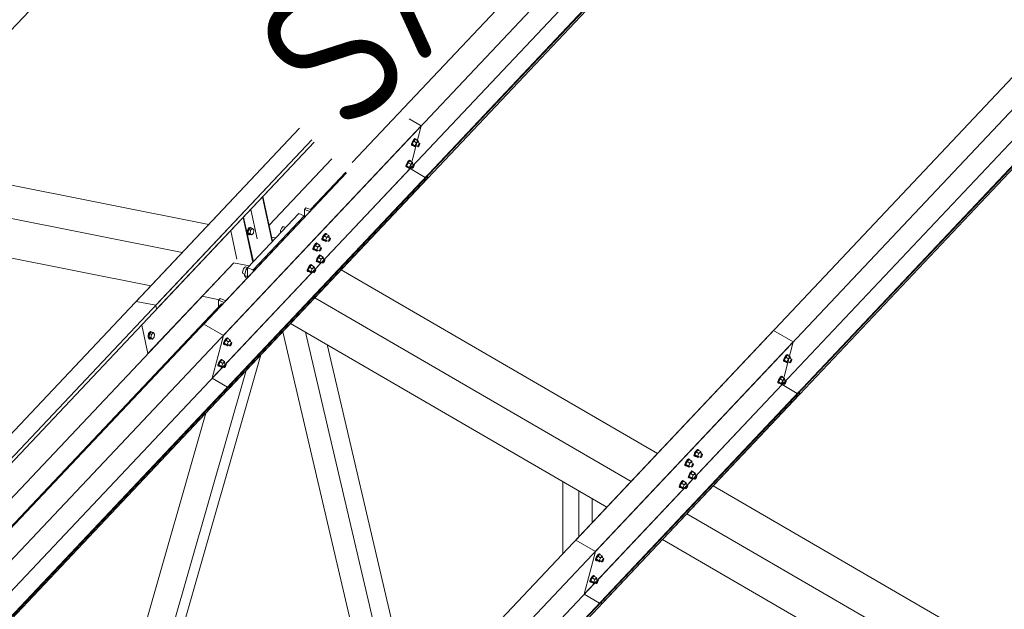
# Model space of a CAD drawing. Header units: millimetres. Extents: x -681 to 506, y -45 to 794.
# Tile 209 of 256: x -176 to -141, y 662 to 683. Entities that reach past the tile are written whole.
import ezdxf

# ---------------------------------------------------------------- set-up
doc = ezdxf.new("R2010")
doc.units = ezdxf.units.MM
doc.header["$LTSCALE"] = 0.6
doc.linetypes.add('XKITLINE00', pattern=[0])
for name, color, linetype, lineweight in [('Bolt', 7, 'Continuous', 0), ('Part', 2, 'Continuous', 0), ('PartMark', 3, 'Continuous', 0)]:
    doc.layers.add(name, color=color, linetype=linetype, lineweight=lineweight)
doc.styles.add('ISOCPEUR', font='ISOCPEUR.TTF')

msp = doc.modelspace()

# ---------------------------------------------------------------- linework, layer by layer
at = {"layer": 'Bolt', "color": 3, "linetype": 'XKITLINE00', "lineweight": 0}
for p, q in [((-161.819, 678.17), (-161.816, 678.205)), ((-161.795, 678.26), (-161.816, 678.205)), ((-161.761, 678.32), (-161.795, 678.26)), ((-161.793, 678.192), (-161.772, 678.247)), ((-161.736, 678.303), (-161.787, 678.198)), ((-161.694, 678.144), (-161.787, 678.198)), ((-161.787, 678.198), (-161.774, 678.16)), ((-161.772, 678.247), (-161.738, 678.307)), ((-161.723, 678.369), (-161.761, 678.32)), ((-161.738, 678.307), (-161.7, 678.356)), ((-161.673, 678.37), (-161.736, 678.303)), ((-161.643, 678.249), (-161.736, 678.303)), ((-161.692, 678.394), (-161.723, 678.369)), ((-161.7, 678.356), (-161.668, 678.38)), ((-161.694, 678.144), (-161.643, 678.249)), ((-161.675, 678.387), (-161.692, 678.394)), ((-161.675, 678.387), (-161.652, 678.374)), ((-161.673, 678.37), (-161.58, 678.316)), ((-161.668, 678.38), (-161.652, 678.374)), ((-161.652, 678.374), (-161.653, 678.358)), ((-161.58, 678.316), (-161.643, 678.249)), ((-161.595, 678.265), (-161.52, 678.222)), ((-161.567, 678.278), (-161.58, 678.316)), ((-161.578, 678.256), (-161.567, 678.278)), ((-161.563, 678.189), (-161.544, 678.213)), ((-161.544, 678.213), (-161.529, 678.225)), ((-161.522, 678.204), (-161.532, 678.177)), ((-161.529, 678.225), (-161.52, 678.222)), ((-161.52, 678.222), (-161.522, 678.204)), ((-161.819, 678.17), (-161.795, 678.156)), ((-161.795, 678.156), (-161.793, 678.192)), ((-161.779, 678.15), (-161.795, 678.156)), ((-161.769, 678.157), (-161.779, 678.15)), ((-161.774, 678.16), (-161.681, 678.106)), ((-161.694, 678.144), (-161.681, 678.106)), ((-161.681, 678.106), (-161.645, 678.144)), ((-161.667, 678.157), (-161.592, 678.113)), ((-161.592, 678.113), (-161.591, 678.131)), ((-161.584, 678.11), (-161.592, 678.113)), ((-161.591, 678.131), (-161.58, 678.159)), ((-161.568, 678.123), (-161.584, 678.11)), ((-161.58, 678.159), (-161.563, 678.189)), ((-161.549, 678.147), (-161.568, 678.123)), ((-161.532, 678.177), (-161.549, 678.147)), ((-161.958, 677.565), (-161.992, 677.505)), ((-161.934, 677.548), (-161.984, 677.442)), ((-161.969, 677.491), (-161.935, 677.551)), ((-161.921, 677.614), (-161.958, 677.565)), ((-161.935, 677.551), (-161.897, 677.6)), ((-161.871, 677.615), (-161.934, 677.548)), ((-161.841, 677.494), (-161.934, 677.548)), ((-161.889, 677.638), (-161.921, 677.614)), ((-161.897, 677.6), (-161.866, 677.625)), ((-161.873, 677.632), (-161.889, 677.638)), ((-161.873, 677.632), (-161.849, 677.618)), ((-161.871, 677.615), (-161.778, 677.561)), ((-161.866, 677.625), (-161.849, 677.618)), ((-161.849, 677.618), (-161.85, 677.603)), ((-161.778, 677.561), (-161.841, 677.494)), ((-161.792, 677.51), (-161.718, 677.467)), ((-161.765, 677.522), (-161.778, 677.561)), ((-161.776, 677.5), (-161.765, 677.522)), ((-162.016, 677.414), (-162.013, 677.45)), ((-162.016, 677.414), (-161.993, 677.401)), ((-161.992, 677.505), (-162.013, 677.45)), ((-161.993, 677.401), (-161.99, 677.436)), ((-161.976, 677.394), (-161.993, 677.401)), ((-161.99, 677.436), (-161.969, 677.491)), ((-161.891, 677.388), (-161.984, 677.442)), ((-161.984, 677.442), (-161.971, 677.404)), ((-161.967, 677.401), (-161.976, 677.394)), ((-161.971, 677.404), (-161.879, 677.35)), ((-161.891, 677.388), (-161.841, 677.494)), ((-161.891, 677.388), (-161.879, 677.35)), ((-161.879, 677.35), (-161.842, 677.389)), ((-161.864, 677.401), (-161.79, 677.358)), ((-161.79, 677.358), (-161.788, 677.376)), ((-161.781, 677.355), (-161.79, 677.358)), ((-161.788, 677.376), (-161.778, 677.403)), ((-161.766, 677.367), (-161.781, 677.355)), ((-161.778, 677.403), (-161.761, 677.433)), ((-161.747, 677.391), (-161.766, 677.367)), ((-161.761, 677.433), (-161.742, 677.458)), ((-161.73, 677.421), (-161.747, 677.391)), ((-161.742, 677.458), (-161.726, 677.47)), ((-161.719, 677.449), (-161.73, 677.421)), ((-161.726, 677.47), (-161.718, 677.467)), ((-161.718, 677.467), (-161.719, 677.449)), ((-167.538, 675.218), (-167.555, 675.151)), ((-167.555, 675.151), (-167.552, 675.086)), ((-167.506, 675.269), (-167.538, 675.218)), ((-167.531, 675.146), (-167.515, 675.213)), ((-167.529, 675.082), (-167.531, 675.146)), ((-167.507, 675.205), (-167.519, 675.092)), ((-167.515, 675.213), (-167.483, 675.264)), ((-167.447, 675.269), (-167.507, 675.205)), ((-167.507, 675.205), (-167.438, 675.191)), ((-167.469, 675.291), (-167.506, 675.269)), ((-167.483, 675.264), (-167.445, 675.286)), ((-167.469, 675.291), (-167.445, 675.286)), ((-167.45, 675.078), (-167.438, 675.191)), ((-167.447, 675.269), (-167.378, 675.255)), ((-167.445, 675.286), (-167.411, 675.273)), ((-167.438, 675.191), (-167.378, 675.255)), ((-167.411, 675.273), (-167.405, 675.26)), ((-167.378, 675.255), (-167.33, 675.205)), ((-167.33, 675.205), (-167.342, 675.091)), ((-166.389, 675.18), (-166.398, 675.119)), ((-166.398, 675.119), (-166.393, 675.097)), ((-166.364, 675.245), (-166.389, 675.18)), ((-166.329, 675.295), (-166.364, 675.245)), ((-166.295, 675.318), (-166.329, 675.295)), ((-166.295, 675.318), (-166.216, 675.287)), ((-166.266, 675.234), (-166.146, 675.361)), ((-166.266, 675.232), (-166.266, 675.234)), ((-166.266, 675.234), (-166.264, 675.234)), ((-166.146, 675.361), (-166.145, 675.361)), ((-167.552, 675.086), (-167.531, 675.042)), ((-167.531, 675.042), (-167.497, 675.029)), ((-167.508, 675.037), (-167.529, 675.082)), ((-167.519, 675.092), (-167.472, 675.042)), ((-167.519, 675.092), (-167.45, 675.078)), ((-167.474, 675.024), (-167.508, 675.037)), ((-167.497, 675.029), (-167.474, 675.024)), ((-167.451, 675.037), (-167.474, 675.024)), ((-167.472, 675.042), (-167.402, 675.028)), ((-167.402, 675.028), (-167.45, 675.078)), ((-167.342, 675.091), (-167.402, 675.028)), ((-164.946, 674.857), (-164.943, 674.893)), ((-164.946, 674.857), (-164.922, 674.844)), ((-164.922, 674.948), (-164.943, 674.893)), ((-164.888, 675.008), (-164.922, 674.948)), ((-164.922, 674.844), (-164.92, 674.879)), ((-164.906, 674.837), (-164.922, 674.844)), ((-164.92, 674.879), (-164.899, 674.934)), ((-164.863, 674.991), (-164.914, 674.886)), ((-164.821, 674.832), (-164.914, 674.886)), ((-164.914, 674.886), (-164.901, 674.847)), ((-164.896, 674.845), (-164.906, 674.837)), ((-164.901, 674.847), (-164.808, 674.793)), ((-164.899, 674.934), (-164.865, 674.994)), ((-164.85, 675.057), (-164.888, 675.008)), ((-164.865, 674.994), (-164.827, 675.043)), ((-164.8, 675.058), (-164.863, 674.991)), ((-164.771, 674.937), (-164.863, 674.991)), ((-164.819, 675.081), (-164.85, 675.057)), ((-164.827, 675.043), (-164.795, 675.068)), ((-164.821, 674.832), (-164.771, 674.937)), ((-164.821, 674.832), (-164.808, 674.793)), ((-164.802, 675.075), (-164.819, 675.081)), ((-164.808, 674.793), (-164.772, 674.832)), ((-164.802, 675.075), (-164.779, 675.061)), ((-164.8, 675.058), (-164.707, 675.004)), ((-164.795, 675.068), (-164.779, 675.061)), ((-164.794, 674.844), (-164.719, 674.801)), ((-164.779, 675.061), (-164.78, 675.046)), ((-164.707, 675.004), (-164.771, 674.937)), ((-164.722, 674.953), (-164.647, 674.91)), ((-164.719, 674.801), (-164.718, 674.819)), ((-164.711, 674.798), (-164.719, 674.801)), ((-164.718, 674.819), (-164.707, 674.846)), ((-164.695, 674.81), (-164.711, 674.798)), ((-164.694, 674.966), (-164.707, 675.004)), ((-164.707, 674.846), (-164.69, 674.876)), ((-164.705, 674.943), (-164.694, 674.966)), ((-164.676, 674.834), (-164.695, 674.81)), ((-164.69, 674.876), (-164.672, 674.901)), ((-164.659, 674.864), (-164.676, 674.834)), ((-164.672, 674.901), (-164.656, 674.913)), ((-164.649, 674.892), (-164.659, 674.864)), ((-164.656, 674.913), (-164.647, 674.91)), ((-164.647, 674.91), (-164.649, 674.892)), ((-165.263, 674.521), (-165.26, 674.557)), ((-165.263, 674.521), (-165.239, 674.508)), ((-165.239, 674.612), (-165.26, 674.557)), ((-165.205, 674.672), (-165.239, 674.612)), ((-165.239, 674.508), (-165.237, 674.543)), ((-165.223, 674.502), (-165.239, 674.508)), ((-165.237, 674.543), (-165.216, 674.599)), ((-165.18, 674.655), (-165.231, 674.55)), ((-165.138, 674.496), (-165.231, 674.55)), ((-165.231, 674.55), (-165.218, 674.511)), ((-165.213, 674.509), (-165.223, 674.502)), ((-165.218, 674.511), (-165.125, 674.457)), ((-165.216, 674.599), (-165.182, 674.659)), ((-165.167, 674.721), (-165.205, 674.672)), ((-165.182, 674.659), (-165.144, 674.707)), ((-165.117, 674.722), (-165.18, 674.655)), ((-165.088, 674.601), (-165.18, 674.655)), ((-165.136, 674.745), (-165.167, 674.721)), ((-165.144, 674.707), (-165.113, 674.732)), ((-165.138, 674.496), (-165.088, 674.601)), ((-165.138, 674.496), (-165.125, 674.457)), ((-165.119, 674.739), (-165.136, 674.745)), ((-165.125, 674.457), (-165.089, 674.496)), ((-165.119, 674.739), (-165.096, 674.725)), ((-165.117, 674.722), (-165.024, 674.668)), ((-165.113, 674.732), (-165.096, 674.725)), ((-165.111, 674.508), (-165.036, 674.465)), ((-165.096, 674.725), (-165.097, 674.71)), ((-165.024, 674.668), (-165.088, 674.601)), ((-165.039, 674.617), (-164.965, 674.574)), ((-165.036, 674.465), (-165.035, 674.483)), ((-165.028, 674.462), (-165.036, 674.465)), ((-165.035, 674.483), (-165.024, 674.511)), ((-165.012, 674.474), (-165.028, 674.462)), ((-165.011, 674.63), (-165.024, 674.668)), ((-165.024, 674.511), (-165.007, 674.541)), ((-165.022, 674.607), (-165.011, 674.63)), ((-164.993, 674.499), (-165.012, 674.474)), ((-165.007, 674.541), (-164.989, 674.565)), ((-164.976, 674.529), (-164.993, 674.499)), ((-164.989, 674.565), (-164.973, 674.577)), ((-164.966, 674.556), (-164.976, 674.529)), ((-164.973, 674.577), (-164.965, 674.574)), ((-164.965, 674.574), (-164.966, 674.556)), ((-165.143, 674.102), (-165.14, 674.137)), ((-165.143, 674.102), (-165.12, 674.088)), ((-165.119, 674.192), (-165.14, 674.137)), ((-165.12, 674.088), (-165.117, 674.124)), ((-165.103, 674.082), (-165.12, 674.088)), ((-165.085, 674.252), (-165.119, 674.192)), ((-165.117, 674.124), (-165.096, 674.179)), ((-165.061, 674.235), (-165.111, 674.13)), ((-165.018, 674.076), (-165.111, 674.13)), ((-165.111, 674.13), (-165.098, 674.092)), ((-165.094, 674.089), (-165.103, 674.082)), ((-165.098, 674.092), (-165.006, 674.038)), ((-165.096, 674.179), (-165.062, 674.239)), ((-165.048, 674.301), (-165.085, 674.252)), ((-165.062, 674.239), (-165.024, 674.288)), ((-164.998, 674.302), (-165.061, 674.235)), ((-164.968, 674.181), (-165.061, 674.235)), ((-165.016, 674.326), (-165.048, 674.301)), ((-165.024, 674.288), (-164.993, 674.312)), ((-165.018, 674.076), (-164.968, 674.181)), ((-165.018, 674.076), (-165.006, 674.038)), ((-165, 674.319), (-165.016, 674.326)), ((-165.006, 674.038), (-164.969, 674.076)), ((-165, 674.319), (-164.976, 674.306)), ((-164.998, 674.302), (-164.905, 674.248)), ((-164.993, 674.312), (-164.976, 674.306)), ((-164.991, 674.089), (-164.917, 674.046)), ((-164.976, 674.306), (-164.977, 674.29)), ((-164.905, 674.248), (-164.968, 674.181)), ((-164.919, 674.197), (-164.845, 674.154)), ((-164.915, 674.063), (-164.905, 674.091)), ((-164.892, 674.21), (-164.905, 674.248)), ((-164.905, 674.091), (-164.888, 674.121)), ((-164.903, 674.188), (-164.892, 674.21)), ((-164.874, 674.079), (-164.893, 674.055)), ((-164.888, 674.121), (-164.869, 674.145)), ((-164.857, 674.109), (-164.874, 674.079)), ((-164.869, 674.145), (-164.853, 674.157)), ((-164.846, 674.137), (-164.857, 674.109)), ((-164.853, 674.157), (-164.845, 674.154)), ((-164.845, 674.154), (-164.846, 674.137)), ((-167.715, 673.776), (-167.724, 673.715)), ((-167.69, 673.84), (-167.715, 673.776)), ((-167.655, 673.891), (-167.69, 673.84)), ((-167.62, 673.913), (-167.655, 673.891)), ((-167.591, 673.83), (-167.651, 673.613)), ((-167.62, 673.913), (-167.541, 673.883)), ((-167.471, 673.957), (-167.591, 673.83)), ((-167.591, 673.83), (-167.544, 673.811)), ((-167.471, 673.957), (-167.47, 673.956)), ((-165.46, 673.766), (-165.458, 673.801)), ((-165.46, 673.766), (-165.437, 673.752)), ((-165.436, 673.857), (-165.458, 673.801)), ((-165.437, 673.752), (-165.434, 673.788)), ((-165.42, 673.746), (-165.437, 673.752)), ((-165.402, 673.917), (-165.436, 673.857)), ((-165.434, 673.788), (-165.413, 673.843)), ((-165.378, 673.899), (-165.428, 673.794)), ((-165.335, 673.74), (-165.428, 673.794)), ((-165.428, 673.794), (-165.415, 673.756)), ((-165.411, 673.753), (-165.42, 673.746)), ((-165.415, 673.756), (-165.323, 673.702)), ((-165.413, 673.843), (-165.379, 673.903)), ((-165.365, 673.965), (-165.402, 673.917)), ((-165.379, 673.903), (-165.341, 673.952)), ((-165.315, 673.966), (-165.378, 673.899)), ((-165.285, 673.846), (-165.378, 673.899)), ((-165.333, 673.99), (-165.365, 673.965)), ((-165.341, 673.952), (-165.31, 673.976)), ((-165.335, 673.74), (-165.285, 673.846)), ((-165.335, 673.74), (-165.323, 673.702)), ((-165.317, 673.983), (-165.333, 673.99)), ((-165.323, 673.702), (-165.286, 673.74)), ((-165.317, 673.983), (-165.293, 673.97)), ((-165.315, 673.966), (-165.222, 673.912)), ((-165.31, 673.976), (-165.293, 673.97)), ((-165.308, 673.753), (-165.234, 673.71)), ((-165.293, 673.97), (-165.294, 673.955)), ((-165.222, 673.912), (-165.285, 673.846)), ((-165.236, 673.862), (-165.162, 673.818)), ((-165.234, 673.71), (-165.232, 673.727)), ((-165.232, 673.727), (-165.222, 673.755)), ((-165.209, 673.874), (-165.222, 673.912)), ((-165.222, 673.755), (-165.205, 673.785)), ((-165.22, 673.852), (-165.209, 673.874)), ((-165.191, 673.743), (-165.21, 673.719)), ((-165.205, 673.785), (-165.186, 673.809)), ((-165.174, 673.773), (-165.191, 673.743)), ((-165.186, 673.809), (-165.17, 673.822)), ((-165.163, 673.801), (-165.174, 673.773)), ((-165.17, 673.822), (-165.162, 673.818)), ((-165.162, 673.818), (-165.163, 673.801)), ((-164.917, 674.046), (-164.915, 674.063)), ((-164.908, 674.042), (-164.917, 674.046)), ((-164.893, 674.055), (-164.908, 674.042)), ((-167.724, 673.715), (-167.715, 673.674)), ((-167.715, 673.674), (-167.69, 673.663)), ((-167.69, 673.663), (-167.689, 673.664)), ((-167.69, 673.663), (-167.642, 673.645)), ((-167.651, 673.613), (-167.591, 673.523)), ((-167.651, 673.613), (-167.544, 673.571)), ((-167.591, 673.523), (-167.567, 673.514)), ((-165.225, 673.706), (-165.234, 673.71)), ((-165.21, 673.719), (-165.225, 673.706)), ((-171.01, 671.575), (-171.026, 671.508)), ((-171.026, 671.508), (-171.024, 671.444)), ((-171.024, 671.444), (-171.003, 671.399)), ((-170.978, 671.626), (-171.01, 671.575)), ((-171.003, 671.504), (-170.987, 671.57)), ((-171.001, 671.439), (-171.003, 671.504)), ((-171.003, 671.399), (-170.969, 671.386)), ((-170.98, 671.394), (-171.001, 671.439)), ((-170.979, 671.563), (-170.991, 671.449)), ((-170.991, 671.449), (-170.944, 671.399)), ((-170.991, 671.449), (-170.922, 671.435)), ((-170.987, 671.57), (-170.955, 671.622)), ((-170.946, 671.381), (-170.98, 671.394)), ((-170.919, 671.626), (-170.979, 671.563)), ((-170.979, 671.563), (-170.91, 671.549)), ((-170.941, 671.648), (-170.978, 671.626)), ((-170.969, 671.386), (-170.946, 671.381)), ((-170.955, 671.622), (-170.917, 671.644)), ((-170.923, 671.395), (-170.946, 671.381)), ((-170.944, 671.399), (-170.874, 671.385)), ((-170.941, 671.648), (-170.917, 671.644)), ((-170.922, 671.435), (-170.91, 671.549)), ((-170.874, 671.385), (-170.922, 671.435)), ((-170.919, 671.626), (-170.85, 671.612)), ((-170.917, 671.644), (-170.883, 671.63)), ((-170.91, 671.549), (-170.85, 671.612)), ((-170.883, 671.63), (-170.877, 671.618)), ((-170.814, 671.448), (-170.874, 671.385)), ((-170.85, 671.612), (-170.802, 671.562)), ((-170.802, 671.562), (-170.814, 671.448)), ((-168.332, 671.36), (-168.366, 671.3)), ((-168.308, 671.343), (-168.358, 671.237)), ((-168.343, 671.286), (-168.309, 671.346)), ((-168.294, 671.408), (-168.332, 671.36)), ((-168.309, 671.346), (-168.271, 671.395)), ((-168.244, 671.41), (-168.308, 671.343)), ((-168.215, 671.289), (-168.308, 671.343)), ((-168.263, 671.433), (-168.294, 671.408)), ((-168.271, 671.395), (-168.24, 671.419)), ((-168.246, 671.427), (-168.263, 671.433)), ((-168.246, 671.427), (-168.223, 671.413)), ((-168.244, 671.41), (-168.151, 671.356)), ((-168.24, 671.419), (-168.223, 671.413)), ((-168.223, 671.413), (-168.224, 671.398)), ((-168.151, 671.356), (-168.215, 671.289)), ((-168.139, 671.317), (-168.151, 671.356)), ((-168.149, 671.295), (-168.139, 671.317)), ((-168.39, 671.209), (-168.387, 671.244)), ((-168.39, 671.209), (-168.366, 671.195)), ((-168.366, 671.3), (-168.387, 671.244)), ((-168.366, 671.195), (-168.364, 671.231)), ((-168.35, 671.189), (-168.366, 671.195)), ((-168.364, 671.231), (-168.343, 671.286)), ((-168.265, 671.183), (-168.358, 671.237)), ((-168.358, 671.237), (-168.345, 671.199)), ((-168.34, 671.196), (-168.35, 671.189)), ((-168.345, 671.199), (-168.252, 671.145)), ((-168.265, 671.183), (-168.215, 671.289)), ((-168.265, 671.183), (-168.252, 671.145)), ((-168.252, 671.145), (-168.216, 671.183)), ((-168.238, 671.196), (-168.163, 671.153)), ((-168.166, 671.305), (-168.092, 671.262)), ((-168.163, 671.153), (-168.162, 671.171)), ((-168.155, 671.15), (-168.163, 671.153)), ((-168.162, 671.171), (-168.151, 671.198)), ((-168.139, 671.162), (-168.155, 671.15)), ((-168.151, 671.198), (-168.134, 671.228)), ((-168.12, 671.186), (-168.139, 671.162)), ((-168.134, 671.228), (-168.116, 671.253)), ((-168.103, 671.216), (-168.12, 671.186)), ((-168.116, 671.253), (-168.1, 671.265)), ((-168.093, 671.244), (-168.103, 671.216)), ((-168.1, 671.265), (-168.092, 671.262)), ((-168.092, 671.262), (-168.093, 671.244)), ((-168.492, 670.653), (-168.529, 670.604)), ((-168.506, 670.591), (-168.468, 670.639)), ((-168.442, 670.654), (-168.505, 670.587)), ((-168.46, 670.677), (-168.492, 670.653)), ((-168.468, 670.639), (-168.437, 670.664)), ((-168.444, 670.671), (-168.46, 670.677)), ((-168.444, 670.671), (-168.42, 670.658)), ((-168.442, 670.654), (-168.349, 670.6)), ((-168.437, 670.664), (-168.42, 670.658)), ((-168.42, 670.658), (-168.422, 670.642)), ((-148.81, 670.618), (-148.808, 670.654)), ((-148.787, 670.709), (-148.808, 670.654)), ((-148.753, 670.769), (-148.787, 670.709)), ((-148.787, 670.605), (-148.785, 670.64)), ((-148.785, 670.64), (-148.764, 670.696)), ((-148.728, 670.752), (-148.779, 670.647)), ((-148.686, 670.593), (-148.779, 670.647)), ((-148.779, 670.647), (-148.766, 670.608)), ((-148.764, 670.696), (-148.73, 670.756)), ((-148.715, 670.818), (-148.753, 670.769)), ((-148.73, 670.756), (-148.692, 670.804)), ((-148.665, 670.819), (-148.728, 670.752)), ((-148.635, 670.698), (-148.728, 670.752)), ((-148.684, 670.842), (-148.715, 670.818)), ((-148.692, 670.804), (-148.66, 670.829)), ((-148.686, 670.593), (-148.635, 670.698)), ((-148.667, 670.836), (-148.684, 670.842)), ((-148.667, 670.836), (-148.644, 670.822)), ((-148.665, 670.819), (-148.572, 670.765)), ((-148.66, 670.829), (-148.644, 670.822)), ((-148.644, 670.822), (-148.645, 670.807)), ((-148.572, 670.765), (-148.635, 670.698)), ((-148.587, 670.714), (-148.512, 670.671)), ((-148.559, 670.727), (-148.572, 670.765)), ((-148.572, 670.607), (-148.555, 670.637)), ((-148.57, 670.704), (-148.559, 670.727)), ((-148.555, 670.637), (-148.536, 670.662)), ((-148.524, 670.626), (-148.541, 670.596)), ((-148.536, 670.662), (-148.521, 670.674)), ((-148.514, 670.653), (-148.524, 670.626)), ((-148.521, 670.674), (-148.512, 670.671)), ((-148.512, 670.671), (-148.514, 670.653)), ((-168.587, 670.453), (-168.585, 670.489)), ((-168.587, 670.453), (-168.564, 670.44)), ((-168.563, 670.544), (-168.585, 670.489)), ((-168.564, 670.44), (-168.561, 670.475)), ((-168.547, 670.434), (-168.564, 670.44)), ((-168.529, 670.604), (-168.563, 670.544)), ((-168.561, 670.475), (-168.54, 670.531)), ((-168.505, 670.587), (-168.555, 670.482)), ((-168.462, 670.428), (-168.555, 670.482)), ((-168.555, 670.482), (-168.543, 670.443)), ((-168.538, 670.441), (-168.547, 670.434)), ((-168.543, 670.443), (-168.45, 670.39)), ((-168.54, 670.531), (-168.506, 670.591)), ((-168.412, 670.533), (-168.505, 670.587)), ((-168.462, 670.428), (-168.412, 670.533)), ((-168.462, 670.428), (-168.45, 670.39)), ((-168.45, 670.39), (-168.413, 670.428)), ((-168.435, 670.44), (-168.361, 670.397)), ((-168.349, 670.6), (-168.412, 670.533)), ((-168.363, 670.549), (-168.289, 670.506)), ((-168.361, 670.397), (-168.36, 670.415)), ((-168.352, 670.394), (-168.361, 670.397)), ((-168.36, 670.415), (-168.349, 670.443)), ((-168.337, 670.406), (-168.352, 670.394)), ((-168.336, 670.562), (-168.349, 670.6)), ((-168.349, 670.443), (-168.332, 670.473)), ((-168.347, 670.54), (-168.336, 670.562)), ((-168.318, 670.431), (-168.337, 670.406)), ((-168.332, 670.473), (-168.313, 670.497)), ((-168.301, 670.461), (-168.318, 670.431)), ((-168.313, 670.497), (-168.297, 670.509)), ((-168.29, 670.488), (-168.301, 670.461)), ((-168.297, 670.509), (-168.289, 670.506)), ((-168.289, 670.506), (-168.29, 670.488)), ((-148.81, 670.618), (-148.787, 670.605)), ((-148.771, 670.598), (-148.787, 670.605)), ((-148.761, 670.606), (-148.771, 670.598)), ((-148.766, 670.608), (-148.673, 670.554)), ((-148.686, 670.593), (-148.673, 670.554)), ((-148.673, 670.554), (-148.637, 670.593)), ((-148.658, 670.605), (-148.584, 670.562)), ((-148.584, 670.562), (-148.583, 670.58)), ((-148.576, 670.559), (-148.584, 670.562)), ((-148.583, 670.58), (-148.572, 670.607)), ((-148.56, 670.571), (-148.576, 670.559)), ((-148.541, 670.596), (-148.56, 670.571)), ((-148.984, 669.953), (-149.005, 669.898)), ((-148.95, 670.013), (-148.984, 669.953)), ((-148.982, 669.885), (-148.961, 669.94)), ((-148.926, 669.996), (-148.976, 669.891)), ((-148.961, 669.94), (-148.927, 670)), ((-148.913, 670.062), (-148.95, 670.013)), ((-148.927, 670), (-148.889, 670.049)), ((-148.863, 670.063), (-148.926, 669.996)), ((-148.833, 669.942), (-148.926, 669.996)), ((-148.881, 670.087), (-148.913, 670.062)), ((-148.889, 670.049), (-148.858, 670.073)), ((-148.883, 669.837), (-148.833, 669.942)), ((-148.864, 670.08), (-148.881, 670.087)), ((-148.864, 670.08), (-148.841, 670.067)), ((-148.863, 670.063), (-148.77, 670.009)), ((-148.858, 670.073), (-148.841, 670.067)), ((-148.841, 670.067), (-148.842, 670.052)), ((-148.77, 670.009), (-148.833, 669.942)), ((-148.784, 669.959), (-148.71, 669.915)), ((-148.757, 669.971), (-148.77, 670.009)), ((-148.768, 669.949), (-148.757, 669.971)), ((-149.008, 669.863), (-149.005, 669.898)), ((-149.008, 669.863), (-148.985, 669.849)), ((-148.985, 669.849), (-148.982, 669.885)), ((-148.968, 669.843), (-148.985, 669.849)), ((-148.883, 669.837), (-148.976, 669.891)), ((-148.976, 669.891), (-148.963, 669.853)), ((-148.959, 669.85), (-148.968, 669.843)), ((-148.963, 669.853), (-148.87, 669.799)), ((-148.883, 669.837), (-148.87, 669.799)), ((-148.87, 669.799), (-148.834, 669.837)), ((-148.856, 669.85), (-148.782, 669.807)), ((-148.782, 669.807), (-148.78, 669.824)), ((-148.773, 669.803), (-148.782, 669.807)), ((-148.78, 669.824), (-148.77, 669.852)), ((-148.758, 669.816), (-148.773, 669.803)), ((-148.77, 669.852), (-148.753, 669.882)), ((-148.739, 669.84), (-148.758, 669.816)), ((-148.753, 669.882), (-148.734, 669.906)), ((-148.722, 669.87), (-148.739, 669.84)), ((-148.734, 669.906), (-148.718, 669.919)), ((-148.711, 669.898), (-148.722, 669.87)), ((-148.718, 669.919), (-148.71, 669.915)), ((-148.71, 669.915), (-148.711, 669.898)), ((-151.811, 667.53), (-151.842, 667.505)), ((-151.794, 667.523), (-151.811, 667.53)), ((-152.128, 667.194), (-152.159, 667.17)), ((-152.111, 667.188), (-152.128, 667.194)), ((-152.111, 667.188), (-152.088, 667.174)), ((-151.938, 667.306), (-151.935, 667.341)), ((-151.938, 667.306), (-151.914, 667.292)), ((-151.914, 667.397), (-151.935, 667.341)), ((-151.88, 667.457), (-151.914, 667.397)), ((-151.914, 667.292), (-151.912, 667.328)), ((-151.898, 667.286), (-151.914, 667.292)), ((-151.912, 667.328), (-151.891, 667.383)), ((-151.855, 667.439), (-151.906, 667.334)), ((-151.813, 667.28), (-151.906, 667.334)), ((-151.906, 667.334), (-151.893, 667.296)), ((-151.888, 667.293), (-151.898, 667.286)), ((-151.893, 667.296), (-151.8, 667.242)), ((-151.891, 667.383), (-151.857, 667.443)), ((-151.842, 667.505), (-151.88, 667.457)), ((-151.857, 667.443), (-151.819, 667.492)), ((-151.792, 667.506), (-151.855, 667.439)), ((-151.762, 667.386), (-151.855, 667.439)), ((-151.819, 667.492), (-151.787, 667.516)), ((-151.813, 667.28), (-151.762, 667.386)), ((-151.813, 667.28), (-151.8, 667.242)), ((-151.8, 667.242), (-151.764, 667.28)), ((-151.794, 667.523), (-151.771, 667.51)), ((-151.792, 667.506), (-151.699, 667.453)), ((-151.787, 667.516), (-151.771, 667.51)), ((-151.786, 667.293), (-151.711, 667.25)), ((-151.771, 667.51), (-151.772, 667.495)), ((-151.699, 667.453), (-151.762, 667.386)), ((-151.714, 667.402), (-151.639, 667.359)), ((-151.711, 667.25), (-151.71, 667.267)), ((-151.703, 667.247), (-151.711, 667.25)), ((-151.71, 667.267), (-151.699, 667.295)), ((-151.687, 667.259), (-151.703, 667.247)), ((-151.686, 667.414), (-151.699, 667.453)), ((-151.699, 667.295), (-151.682, 667.325)), ((-151.697, 667.392), (-151.686, 667.414)), ((-151.668, 667.283), (-151.687, 667.259)), ((-151.682, 667.325), (-151.663, 667.349)), ((-151.651, 667.313), (-151.668, 667.283)), ((-151.663, 667.349), (-151.648, 667.362)), ((-151.641, 667.341), (-151.651, 667.313)), ((-151.648, 667.362), (-151.639, 667.359)), ((-151.639, 667.359), (-151.641, 667.341)), ((-152.255, 666.97), (-152.252, 667.006)), ((-152.255, 666.97), (-152.231, 666.957)), ((-152.231, 667.061), (-152.252, 667.006)), ((-152.197, 667.121), (-152.231, 667.061)), ((-152.231, 666.957), (-152.229, 666.992)), ((-152.215, 666.95), (-152.231, 666.957)), ((-152.229, 666.992), (-152.208, 667.047)), ((-152.172, 667.104), (-152.223, 666.998)), ((-152.13, 666.944), (-152.223, 666.998)), ((-152.223, 666.998), (-152.21, 666.96)), ((-152.205, 666.957), (-152.215, 666.95)), ((-152.21, 666.96), (-152.117, 666.906)), ((-152.208, 667.047), (-152.174, 667.107)), ((-152.159, 667.17), (-152.197, 667.121)), ((-152.174, 667.107), (-152.136, 667.156)), ((-152.109, 667.171), (-152.172, 667.104)), ((-152.08, 667.05), (-152.172, 667.104)), ((-152.136, 667.156), (-152.104, 667.181)), ((-152.13, 666.944), (-152.08, 667.05)), ((-152.13, 666.944), (-152.117, 666.906)), ((-152.117, 666.906), (-152.081, 666.944)), ((-152.109, 667.171), (-152.016, 667.117)), ((-152.104, 667.181), (-152.088, 667.174)), ((-152.103, 666.957), (-152.028, 666.914)), ((-152.088, 667.174), (-152.089, 667.159)), ((-152.016, 667.117), (-152.08, 667.05)), ((-152.031, 667.066), (-151.956, 667.023)), ((-152.028, 666.914), (-152.027, 666.932)), ((-152.02, 666.911), (-152.028, 666.914)), ((-152.027, 666.932), (-152.016, 666.959)), ((-152.004, 666.923), (-152.02, 666.911)), ((-152.003, 667.078), (-152.016, 667.117)), ((-152.016, 666.959), (-151.999, 666.989)), ((-152.014, 667.056), (-152.003, 667.078)), ((-151.985, 666.947), (-152.004, 666.923)), ((-151.999, 666.989), (-151.98, 667.014)), ((-151.968, 666.977), (-151.985, 666.947)), ((-151.98, 667.014), (-151.965, 667.026)), ((-151.958, 667.005), (-151.968, 666.977)), ((-151.965, 667.026), (-151.956, 667.023)), ((-151.956, 667.023), (-151.958, 667.005)), ((-152.135, 666.55), (-152.132, 666.586)), ((-152.135, 666.55), (-152.112, 666.537)), ((-152.111, 666.641), (-152.132, 666.586)), ((-152.112, 666.537), (-152.109, 666.572)), ((-152.095, 666.531), (-152.112, 666.537)), ((-152.077, 666.701), (-152.111, 666.641)), ((-152.109, 666.572), (-152.088, 666.628)), ((-152.053, 666.684), (-152.103, 666.579)), ((-152.01, 666.525), (-152.103, 666.579)), ((-152.103, 666.579), (-152.09, 666.54)), ((-152.086, 666.538), (-152.095, 666.531)), ((-152.09, 666.54), (-151.997, 666.486)), ((-152.088, 666.628), (-152.054, 666.688)), ((-152.04, 666.75), (-152.077, 666.701)), ((-152.054, 666.688), (-152.016, 666.736)), ((-151.99, 666.751), (-152.053, 666.684)), ((-151.96, 666.63), (-152.053, 666.684)), ((-152.008, 666.774), (-152.04, 666.75)), ((-152.016, 666.736), (-151.985, 666.761)), ((-152.01, 666.525), (-151.96, 666.63)), ((-152.01, 666.525), (-151.997, 666.486)), ((-151.992, 666.768), (-152.008, 666.774)), ((-151.997, 666.486), (-151.961, 666.525)), ((-151.992, 666.768), (-151.968, 666.754)), ((-151.99, 666.751), (-151.897, 666.697)), ((-151.985, 666.761), (-151.968, 666.754)), ((-151.983, 666.537), (-151.909, 666.494)), ((-151.968, 666.754), (-151.969, 666.739)), ((-151.897, 666.697), (-151.96, 666.63)), ((-151.911, 666.646), (-151.837, 666.603)), ((-151.909, 666.494), (-151.907, 666.512)), ((-151.9, 666.491), (-151.909, 666.494)), ((-151.907, 666.512), (-151.897, 666.54)), ((-151.885, 666.503), (-151.9, 666.491)), ((-151.884, 666.659), (-151.897, 666.697)), ((-151.897, 666.54), (-151.88, 666.57)), ((-151.895, 666.636), (-151.884, 666.659)), ((-151.866, 666.528), (-151.885, 666.503)), ((-151.88, 666.57), (-151.861, 666.594)), ((-151.849, 666.558), (-151.866, 666.528)), ((-151.861, 666.594), (-151.845, 666.606)), ((-151.838, 666.585), (-151.849, 666.558)), ((-151.845, 666.606), (-151.837, 666.603)), ((-151.837, 666.603), (-151.838, 666.585)), ((-152.452, 666.215), (-152.449, 666.25)), ((-152.452, 666.215), (-152.429, 666.201)), ((-152.428, 666.305), (-152.449, 666.25)), ((-152.429, 666.201), (-152.426, 666.237)), ((-152.412, 666.195), (-152.429, 666.201)), ((-152.394, 666.365), (-152.428, 666.305)), ((-152.426, 666.237), (-152.405, 666.292)), ((-152.37, 666.348), (-152.42, 666.243)), ((-152.327, 666.189), (-152.42, 666.243)), ((-152.42, 666.243), (-152.407, 666.205)), ((-152.403, 666.202), (-152.412, 666.195)), ((-152.407, 666.205), (-152.315, 666.151)), ((-152.405, 666.292), (-152.371, 666.352)), ((-152.357, 666.414), (-152.394, 666.365)), ((-152.371, 666.352), (-152.333, 666.401)), ((-152.307, 666.415), (-152.37, 666.348)), ((-152.277, 666.294), (-152.37, 666.348)), ((-152.325, 666.438), (-152.357, 666.414)), ((-152.333, 666.401), (-152.302, 666.425)), ((-152.327, 666.189), (-152.277, 666.294)), ((-152.327, 666.189), (-152.315, 666.151)), ((-152.309, 666.432), (-152.325, 666.438)), ((-152.315, 666.151), (-152.278, 666.189)), ((-152.309, 666.432), (-152.285, 666.419)), ((-152.307, 666.415), (-152.214, 666.361)), ((-152.302, 666.425), (-152.285, 666.419)), ((-152.3, 666.202), (-152.226, 666.158)), ((-152.285, 666.419), (-152.286, 666.403)), ((-152.214, 666.361), (-152.277, 666.294)), ((-152.228, 666.31), (-152.154, 666.267)), ((-152.226, 666.158), (-152.224, 666.176)), ((-152.217, 666.155), (-152.226, 666.158)), ((-152.224, 666.176), (-152.214, 666.204)), ((-152.202, 666.167), (-152.217, 666.155)), ((-152.201, 666.323), (-152.214, 666.361)), ((-152.214, 666.204), (-152.197, 666.234)), ((-152.212, 666.301), (-152.201, 666.323)), ((-152.183, 666.192), (-152.202, 666.167)), ((-152.197, 666.234), (-152.178, 666.258)), ((-152.166, 666.222), (-152.183, 666.192)), ((-152.178, 666.258), (-152.162, 666.27)), ((-152.155, 666.249), (-152.166, 666.222)), ((-152.162, 666.27), (-152.154, 666.267)), ((-152.154, 666.267), (-152.155, 666.249)), ((-155.358, 663.748), (-155.379, 663.693)), ((-155.324, 663.808), (-155.358, 663.748)), ((-155.299, 663.791), (-155.35, 663.686)), ((-155.335, 663.735), (-155.301, 663.795)), ((-155.286, 663.857), (-155.324, 663.808)), ((-155.301, 663.795), (-155.263, 663.844)), ((-155.236, 663.858), (-155.299, 663.791)), ((-155.207, 663.737), (-155.299, 663.791)), ((-155.255, 663.882), (-155.286, 663.857)), ((-155.263, 663.844), (-155.232, 663.868)), ((-155.238, 663.875), (-155.255, 663.882)), ((-155.238, 663.875), (-155.215, 663.862)), ((-155.236, 663.858), (-155.143, 663.804)), ((-155.232, 663.868), (-155.215, 663.862)), ((-155.215, 663.862), (-155.216, 663.846)), ((-155.143, 663.804), (-155.207, 663.737)), ((-155.158, 663.753), (-155.084, 663.71)), ((-155.13, 663.766), (-155.143, 663.804)), ((-155.141, 663.744), (-155.13, 663.766)), ((-155.382, 663.658), (-155.379, 663.693)), ((-155.382, 663.658), (-155.358, 663.644)), ((-155.358, 663.644), (-155.356, 663.68)), ((-155.342, 663.638), (-155.358, 663.644)), ((-155.356, 663.68), (-155.335, 663.735)), ((-155.257, 663.632), (-155.35, 663.686)), ((-155.35, 663.686), (-155.337, 663.648)), ((-155.332, 663.645), (-155.342, 663.638)), ((-155.337, 663.648), (-155.244, 663.594)), ((-155.257, 663.632), (-155.207, 663.737)), ((-155.257, 663.632), (-155.244, 663.594)), ((-155.244, 663.594), (-155.208, 663.632)), ((-155.23, 663.645), (-155.155, 663.601)), ((-155.155, 663.601), (-155.154, 663.619)), ((-155.147, 663.598), (-155.155, 663.601)), ((-155.154, 663.619), (-155.143, 663.647)), ((-155.131, 663.611), (-155.147, 663.598)), ((-155.143, 663.647), (-155.126, 663.677)), ((-155.112, 663.635), (-155.131, 663.611)), ((-155.126, 663.677), (-155.108, 663.701)), ((-155.095, 663.665), (-155.112, 663.635)), ((-155.108, 663.701), (-155.092, 663.713)), ((-155.085, 663.693), (-155.095, 663.665)), ((-155.092, 663.713), (-155.084, 663.71)), ((-155.084, 663.71), (-155.085, 663.693)), ((-155.521, 663.053), (-155.555, 662.993)), ((-155.484, 663.102), (-155.521, 663.053)), ((-155.498, 663.039), (-155.46, 663.088)), ((-155.434, 663.103), (-155.497, 663.036)), ((-155.452, 663.126), (-155.484, 663.102)), ((-155.46, 663.088), (-155.429, 663.113)), ((-155.436, 663.12), (-155.452, 663.126)), ((-155.436, 663.12), (-155.412, 663.106)), ((-155.434, 663.103), (-155.341, 663.049)), ((-155.429, 663.113), (-155.412, 663.106)), ((-155.412, 663.106), (-155.413, 663.091)), ((-155.579, 662.902), (-155.577, 662.938)), ((-155.579, 662.902), (-155.556, 662.889)), ((-155.555, 662.993), (-155.577, 662.938)), ((-155.556, 662.889), (-155.553, 662.924)), ((-155.539, 662.882), (-155.556, 662.889)), ((-155.553, 662.924), (-155.532, 662.979)), ((-155.497, 663.036), (-155.547, 662.93)), ((-155.454, 662.877), (-155.547, 662.93)), ((-155.547, 662.93), (-155.534, 662.892)), ((-155.53, 662.89), (-155.539, 662.882)), ((-155.534, 662.892), (-155.442, 662.838)), ((-155.532, 662.979), (-155.498, 663.039)), ((-155.404, 662.982), (-155.497, 663.036)), ((-155.454, 662.877), (-155.404, 662.982)), ((-155.454, 662.877), (-155.442, 662.838)), ((-155.442, 662.838), (-155.405, 662.877)), ((-155.427, 662.889), (-155.353, 662.846)), ((-155.341, 663.049), (-155.404, 662.982)), ((-155.355, 662.998), (-155.281, 662.955)), ((-155.353, 662.846), (-155.351, 662.864)), ((-155.344, 662.843), (-155.353, 662.846)), ((-155.351, 662.864), (-155.341, 662.891)), ((-155.329, 662.855), (-155.344, 662.843)), ((-155.328, 663.01), (-155.341, 663.049)), ((-155.341, 662.891), (-155.324, 662.921)), ((-155.339, 662.988), (-155.328, 663.01)), ((-155.31, 662.879), (-155.329, 662.855)), ((-155.324, 662.921), (-155.305, 662.946)), ((-155.293, 662.909), (-155.31, 662.879)), ((-155.305, 662.946), (-155.289, 662.958)), ((-155.282, 662.937), (-155.293, 662.909)), ((-155.289, 662.958), (-155.281, 662.955)), ((-155.281, 662.955), (-155.282, 662.937))]:
    msp.add_line(p, q, dxfattribs=at)
at = {"layer": 'Part', "color": 2, "linetype": 'XKITLINE00', "lineweight": 0}
for p, q in [((-168.392, 671.512), (-129.196, 713.032)), ((-129.587, 711.536), (-168.783, 670.016)), ((-128.985, 711.3), (-168.181, 669.78)), ((-128.967, 711.289), (-168.163, 669.769)), ((-168.192, 669.656), (-128.996, 711.176)), ((-179.799, 677.965), (-148.76, 710.843)), ((-155.384, 663.961), (-116.188, 705.481)), ((-116.579, 703.985), (-155.775, 662.465)), ((-115.977, 703.749), (-155.173, 662.229)), ((-115.959, 703.738), (-155.155, 662.218)), ((-155.184, 662.105), (-115.988, 703.625)), ((-140.405, 680.956), (-156.072, 664.36)), ((-161.896, 679.084), (-161.475, 678.839)), ((-200.671, 637.32), (-161.475, 678.839)), ((-179.581, 664.081), (-165.73, 678.753)), ((-171.442, 672.702), (-165.73, 678.753)), ((-161.475, 678.839), (-161.866, 677.343)), ((-179.149, 663.673), (-165.298, 678.345)), ((-179.065, 663.594), (-165.214, 678.266)), ((-170.755, 672.565), (-165.298, 678.345)), ((-170.725, 672.428), (-165.214, 678.266)), ((-179.708, 677.546), (-168.905, 675.39)), ((-166.791, 675.368), (-164.601, 677.688)), ((-166.791, 675.368), (-164.601, 677.688)), ((-161.866, 677.343), (-201.062, 635.824)), ((-164.086, 677.201), (-177.937, 662.529)), ((-164.086, 677.201), (-169.08, 671.911)), ((-164.111, 677.225), (-165.348, 675.916)), ((-161.333, 677.034), (-161.866, 677.343)), ((-200.472, 635.463), (-161.275, 676.983)), ((-161.264, 677.107), (-200.461, 635.587)), ((-161.246, 677.096), (-200.442, 635.577)), ((-161.275, 676.983), (-161.246, 677.096)), ((-161.246, 677.096), (-161.264, 677.107)), ((-181.04, 676.651), (-169.827, 674.413)), ((-166.686, 674.787), (-167.025, 676.348)), ((-166.669, 674.805), (-167.008, 676.366)), ((-167.214, 674.886), (-167.437, 675.912)), ((-165.56, 675.915), (-165.503, 675.976)), ((-165.56, 675.695), (-165.56, 675.915)), ((-165.56, 675.915), (-165.37, 675.841)), ((-165.503, 675.976), (-165.312, 675.902)), ((-182.145, 675.479), (-170.933, 673.242)), ((-167.36, 674.073), (-167.699, 675.634)), ((-167.343, 674.091), (-167.682, 675.652)), ((-165.757, 675.772), (-167.544, 673.879)), ((-167.354, 673.805), (-165.567, 675.698)), ((-165.567, 675.698), (-167.354, 673.805)), ((-165.567, 675.698), (-165.757, 675.772)), ((-165.567, 675.698), (-165.522, 675.68)), ((-167.916, 674.177), (-168.133, 675.174)), ((-166.7, 674.95), (-166.559, 674.922)), ((-178.452, 663.016), (-168.031, 674.054)), ((-171.029, 670.879), (-168.031, 674.054)), ((-168.032, 674.055), (-167.481, 673.945)), ((-167.544, 673.879), (-167.354, 673.805)), ((-167.544, 673.539), (-167.544, 673.879)), ((-167.354, 673.74), (-167.354, 673.805)), ((-167.354, 673.805), (-167.309, 673.787)), ((-167.354, 673.74), (-167.354, 673.805)), ((-164.273, 673.808), (-153.213, 667.388)), ((-170.755, 672.565), (-171.442, 672.702)), ((-169.137, 672.883), (-168.536, 672.763)), ((-168.557, 672.74), (-168.5, 672.801)), ((-168.557, 672.516), (-168.557, 672.74)), ((-168.557, 672.74), (-168.367, 672.666)), ((-168.5, 672.801), (-168.31, 672.727)), ((-165.195, 672.831), (-154.136, 666.411)), ((-168.461, 672.618), (-177.962, 662.553)), ((-170.755, 672.565), (-170.725, 672.428)), ((-168.426, 672.604), (-168.461, 672.618)), ((-171.246, 671.877), (-171.029, 670.879)), ((-169.08, 671.911), (-168.392, 671.512)), ((-166.044, 671.932), (-154.985, 665.512)), ((-149.155, 671.687), (-164.822, 655.091)), ((-149.155, 671.687), (-148.467, 671.288)), ((-168.392, 671.512), (-168.783, 670.016)), ((-162.917, 657.109), (-166.318, 671.642)), ((-162.278, 657.786), (-165.517, 671.626)), ((-187.663, 629.768), (-148.467, 671.288)), ((-161.759, 658.336), (-164.768, 671.191)), ((-148.467, 671.288), (-148.858, 669.792)), ((-170.523, 658.813), (-167.08, 670.834)), ((-171.041, 658.263), (-167.599, 670.284)), ((-168.783, 670.016), (-168.25, 669.707)), ((-148.858, 669.792), (-188.054, 628.272)), ((-168.163, 669.769), (-168.192, 669.656)), ((-168.181, 669.78), (-168.163, 669.769)), ((-148.325, 669.483), (-148.858, 669.792)), ((-187.464, 627.912), (-148.267, 669.432)), ((-148.256, 669.556), (-187.453, 628.036)), ((-148.238, 669.545), (-187.434, 628.025)), ((-148.267, 669.432), (-148.238, 669.545)), ((-148.238, 669.545), (-148.256, 669.556)), ((-168.999, 668.801), (-172.27, 657.38)), ((-156.528, 663.876), (-156.528, 666.408)), ((-151.265, 666.257), (-140.205, 659.837)), ((-155.958, 664.48), (-155.958, 666.077)), ((-155.497, 664.969), (-155.497, 665.809)), ((-152.187, 665.28), (-141.128, 658.86)), ((-156.072, 664.36), (-155.384, 663.961)), ((-153.036, 664.38), (-141.977, 657.96)), ((-155.384, 663.961), (-155.775, 662.465)), ((-155.775, 662.465), (-155.242, 662.156)), ((-155.155, 662.218), (-155.184, 662.105)), ((-155.173, 662.229), (-155.155, 662.218))]:
    msp.add_line(p, q, dxfattribs=at)
at = {"layer": 'PartMark', "color": 1, "linetype": 'XKITLINE00', "lineweight": 0}
msp.add_line((-163.884, 677.561), (-156.571, 685.307), dxfattribs=at)

# ---------------------------------------------------------------- texts
at = {"layer": 'PartMark', "color": 1, "style": 'ISOCPEUR', "width": 0.85}
msp.add_text('S/5', height=5, rotation=46.6502, dxfattribs=at).set_placement((-163.908, 678.409))

doc.saveas('drawing.dxf')
